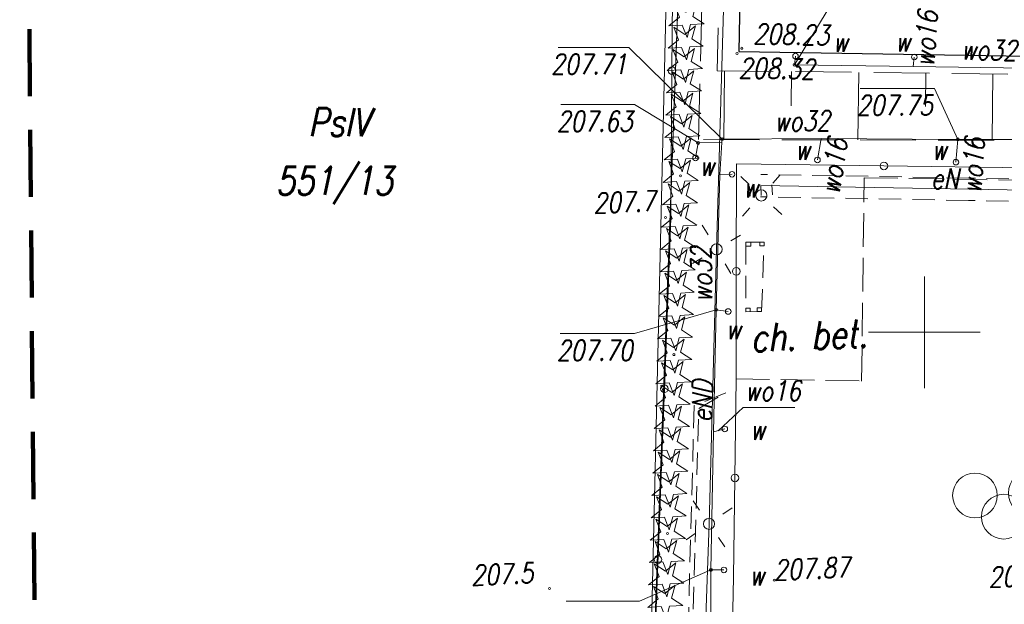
# Model space of a CAD drawing. Extents: x 6591072 to 6591270, y 5674713 to 5675005.
# Tile 3 of 36: x 6591110 to 6591154, y 5674788 to 5674814. Entities that reach past the tile are written whole.
import ezdxf
from ezdxf.enums import TextEntityAlignment as Align

# ---------------------------------------------------------------- set-up
doc = ezdxf.new("R2010")
doc.units = 0
for name, pattern in [('1', [0]), ('2', [1.5, 1, -0.5]), ('BGT', [0]), ('BPB', [1.5, 1, -0.5]), ('BUI', [0]), ('BUW', [1.5, 1, -0.5]), ('KOC', [2, 1.5, -0.5]), ('KOJ', [0]), ('KOU', [1.5, 1, -0.5]), ('UBE', [1.5, 1, -0.5]), ('UPE', [0]), ('UPW', [0]), ('UXE', [1.5, 1, -0.5]), ('UXT', [1.5, 1, -0.5]), ('WSD', [3.5, 2.5, -1]), ('WSQ', [3.5, 2.5, -1])]:
    doc.linetypes.add(name, pattern=pattern)
doc.layers.get('0').update_dxf_attribs({"color": 250, "linetype": 'CONTINUOUS', "lineweight": 100})
for name, color, linetype, lineweight in [('Dzialki', 7, '1', 18), ('EBUPP_L_4', 250, 'BUI', 18), ('EBUPP_L_6', 250, 'BUW', 18), ('ENERGETYKA_L_0', 1, 'UXE', 18), ('Kontury', 90, '1', 18), ('Numery_dzialek', 7, 'CONTINUOUS', 18), ('Numery_konturow', 90, 'CONTINUOUS', 13), ('SDROK_T_1', 7, 'CONTINUOUS', 18), ('SDRPK_L_0', 7, 'KOJ', 25), ('SDRPK_L_2', 7, 'KOC', 18), ('SZOPO_L_0', 7, 'BGT', 18), ('SZZPZ_T_0', 7, 'CONTINUOUS', 18), ('SZZTS_T_1', 7, 'CONTINUOUS', 18), ('TELEFONY_L_0', 30, 'UXT', 18), ('UEEOA_T_9', 1, 'CONTINUOUS', 18), ('UEEOO_T_0', 1, 'CONTINUOUS', 18), ('UEEPB_L_0', 1, 'UBE', 18), ('UEEPON_L_0', 1, 'UPE', 18), ('UWWOA_T_2', 5, 'CONTINUOUS', 18), ('UWWOA_T_7', 5, 'CONTINUOUS', 18), ('UWWOC_T_0', 5, 'CONTINUOUS', 18), ('UWWOO_T_0', 5, 'CONTINUOUS', 18), ('UWWPM_L_0', 5, 'UPW', 18), ('WUKOS_T_1', 7, 'CONTINUOUS', 18), ('WUKPS_L_2', 7, '1', 18), ('WWRPP_T_0', 13, 'CONTINUOUS', 18), ('ZAKRES', 250, '2', 100)]:
    doc.layers.add(name, color=color, linetype=linetype, lineweight=lineweight)
doc.layers.add('PARSI', color=7, linetype='CONTINUOUS', lineweight=20, true_color=0x0a0909)
doc.styles.add('K1_ACAD', font='romans.shx', dxfattribs={"width": 0.8, "oblique": 12})
doc.linetypes.add('BGS', pattern='A,3.75,[45,msgB.shx,S=0.625,R=0,X=0,Y=0],3.75', length=7.5)

# ---------------------------------------------------------------- blocks, each defined once
blk = doc.blocks.new('other_WSU')
at = {"linetype": 'Continuous'}
blk.add_circle((0, 0), 0.045, dxfattribs=at)
blk = doc.blocks.new('other_WSP')
at = {"linetype": 'Continuous'}
blk.add_circle((0, 0), 0.045, dxfattribs=at)
blk = doc.blocks.new('other_LAT')
at = {"linetype": 'Continuous'}
for p, q in [((0, 0.75), (0, 1.25)), ((-1.25, 0), (-0.75, 0)), ((0.75, 0), (1.25, 0)), ((0, -0.75), (0, -1.25))]:
    blk.add_line(p, q, dxfattribs=at)
blk = doc.blocks.new('other_SLS')
at = {"linetype": 'Continuous'}
blk.add_circle((0, 0), 0.25, dxfattribs=at)
blk = doc.blocks.new('ARM')
at = {"linetype": 'Continuous'}
blk.add_circle((0, 0), 0.125, dxfattribs=at)
blk = doc.blocks.new('other_UGW')
at = {"linetype": 'Continuous'}
blk.add_circle((0, 0), 0.0625, dxfattribs=at)
blk = doc.blocks.new('other_DIN')
at = {"linetype": 'Continuous'}
for p, q in [((-0.3012, 0.09375), (-0.4937, 0.6621)), ((-0.4937, 0.6621), (-0.0039, 0.31545)), ((-0.0039, 0.31545), (0.4771, 0.67415)), ((0.4771, 0.67415), (0.2988, 0.1012)), ((-0.78225, -0.26495), (-0.3012, 0.09375)), ((0.2988, 0.1012), (0.7886, -0.24545)), ((-0.18225, -0.2575), (-0.78225, -0.26495)), ((0.01025, -0.82585), (-0.18225, -0.2575)), ((0.1886, -0.2529), (0.01025, -0.82585)), ((0.7886, -0.24545), (0.1886, -0.2529))]:
    blk.add_line(p, q, dxfattribs=at)
blk = doc.blocks.new('other_DIG')
at = {"linetype": 'Continuous'}
for p, q in [((-0.3012, 0.09375), (-0.4937, 0.6621)), ((-0.4937, 0.6621), (-0.0039, 0.31545)), ((-0.0039, 0.31545), (0.4771, 0.67415)), ((0.4771, 0.67415), (0.2988, 0.1012)), ((-0.78225, -0.26495), (-0.3012, 0.09375)), ((0.2988, 0.1012), (0.7886, -0.24545)), ((-0.18225, -0.2575), (-0.78225, -0.26495)), ((0.01025, -0.82585), (-0.18225, -0.2575)), ((0.1886, -0.2529), (0.01025, -0.82585)), ((0.7886, -0.24545), (0.1886, -0.2529))]:
    blk.add_line(p, q, dxfattribs=at)
blk.add_circle((0, 0), 0.045, dxfattribs=at)
blk = doc.blocks.new('other_PLS')
at = {"linetype": 'Continuous'}
for centre in [(-2.5, 0.646), (0, 0.646), (2.5, 0.646), (-1.25, -0.354), (1.25, -0.354)]:
    blk.add_circle(centre, 1, dxfattribs=at)
blk = doc.blocks.new('mzsk01')
at = {"layer": 'PARSI'}
for p, q in [((0, -5), (0, 5)), ((5, 0), (-5, 0))]:
    blk.add_line(p, q, dxfattribs=at)

msp = doc.modelspace()

# ---------------------------------------------------------------- linework, layer by layer
at = {"layer": 'Dzialki'}
for p in [(6591139.59, 5674831.32), (6591138.84, 5674831.3)]:
    msp.add_line(p, (6591137.53, 5674775.33), dxfattribs=at)
at = {"layer": 'EBUPP_L_4', "linetype": 'BUI'}
for p, q in [((6591142.242, 5674804.023), (6591142.017, 5674804.022)), ((6591142.017, 5674804.022), (6591142.018, 5674803.85)), ((6591142.018, 5674803.85), (6591142.243, 5674803.851)), ((6591142.243, 5674803.851), (6591142.242, 5674804.023)), ((6591142.638, 5674804.025), (6591142.838, 5674804.026)), ((6591142.639, 5674803.868), (6591142.638, 5674804.025)), ((6591142.839, 5674803.869), (6591142.639, 5674803.868)), ((6591142.838, 5674804.026), (6591142.839, 5674803.869)), ((6591142.015, 5674801.079), (6591142.212, 5674801.081)), ((6591142.017, 5674800.919), (6591142.015, 5674801.079)), ((6591142.212, 5674801.081), (6591142.214, 5674800.922)), ((6591142.715, 5674801.096), (6591142.522, 5674801.094)), ((6591142.522, 5674801.094), (6591142.524, 5674800.926)), ((6591142.717, 5674800.928), (6591142.715, 5674801.096)), ((6591142.214, 5674800.922), (6591142.017, 5674800.919)), ((6591142.524, 5674800.926), (6591142.717, 5674800.928))]:
    msp.add_line(p, q, dxfattribs=at)
at = {"layer": 'EBUPP_L_6', "linetype": 'BUW'}
for p, q in [((6591142.838, 5674804.026), (6591142.017, 5674804.022)), ((6591142.017, 5674804.022), (6591142.017, 5674800.919)), ((6591142.717, 5674800.928), (6591142.838, 5674804.026)), ((6591142.017, 5674800.919), (6591142.717, 5674800.928))]:
    msp.add_line(p, q, dxfattribs=at)
at = {"layer": 'ENERGETYKA_L_0', "linetype": 'UXE'}
for p, q in [((6591141.118, 5674797.288), (6591139.711, 5674796.719)), ((6591139.711, 5674796.719), (6591138.925, 5674767.938)), ((6591139.711, 5674796.719), (6591138.925, 5674767.938))]:
    msp.add_line(p, q, dxfattribs=at)
at = {"layer": 'Kontury'}
msp.add_line((6591139.59, 5674831.32), (6591136.27, 5674740.94), dxfattribs=at)
at = {"layer": 'Kontury', "linetype": 'KOU'}
msp.add_line((6591139.59, 5674831.32), (6591136.651, 5674751.311), dxfattribs=at)
at = {"layer": 'SDRPK_L_0', "linetype": 'KOJ'}
for p, q in [((6591141.794, 5674817.576), (6591141.705, 5674812.552)), ((6591141.705, 5674812.552), (6591173.788, 5674812.008))]:
    msp.add_line(p, q, dxfattribs=at)
at = {"layer": 'SDRPK_L_2', "linetype": 'KOC'}
for p, q in [((6591147.192, 5674797.822), (6591147.311, 5674806.906)), ((6591147.311, 5674806.906), (6591165.841, 5674806.61)), ((6591141.582, 5674797.918), (6591147.192, 5674797.822))]:
    msp.add_line(p, q, dxfattribs=at)
at = {"layer": 'SZOPO_L_0', "linetype": 'BGT'}
for p, q in [((6591138.715, 5674811.694), (6591138.762, 5674818.285)), ((6591138.669, 5674805.103), (6591138.715, 5674811.694)), ((6591141.591, 5674802.723), (6591141.6, 5674807.528)), ((6591141.6, 5674807.528), (6591148.193, 5674807.434)), ((6591148.193, 5674807.434), (6591154.785, 5674807.339)), ((6591138.378, 5674797.476), (6591138.669, 5674805.103)), ((6591141.582, 5674797.918), (6591141.591, 5674802.723)), ((6591141.528, 5674793.491), (6591141.582, 5674797.918)), ((6591138.087, 5674789.848), (6591138.378, 5674797.476)), ((6591141.473, 5674789.065), (6591141.528, 5674793.491)), ((6591137.796, 5674782.22), (6591138.087, 5674789.848)), ((6591141.368, 5674784.526), (6591141.473, 5674789.065))]:
    msp.add_line(p, q, dxfattribs=at)
at = {"layer": 'SZOPO_L_0', "linetype": 'BGS'}
msp.add_line((6591137.214, 5674766.965), (6591138.669, 5674805.103), dxfattribs=at)
at = {"layer": 'SZOPO_L_0', "linetype": 'BGT'}
for centre in [(6591138.715, 5674811.694), (6591148.193, 5674807.434), (6591141.591, 5674802.723), (6591138.378, 5674797.476), (6591141.528, 5674793.491), (6591138.087, 5674789.848)]:
    msp.add_circle(centre, 0.17, dxfattribs=at)
at = {"layer": 'TELEFONY_L_0', "linetype": 'UXT'}
for p, q in [((6591139.916, 5674796.597), (6591141.118, 5674797.288)), ((6591139.127, 5674768.136), (6591139.916, 5674796.597)), ((6591139.127, 5674768.136), (6591139.916, 5674796.597))]:
    msp.add_line(p, q, dxfattribs=at)
at = {"layer": 'UEEPB_L_0', "linetype": 'UBE'}
for p, q in [((6591151.986, 5674806.891), (6591142.691, 5674807.052)), ((6591161.282, 5674806.729), (6591151.986, 5674806.891)), ((6591142.183, 5674806.52), (6591142.211, 5674806.081)), ((6591143.181, 5674806.585), (6591143.209, 5674806.145)), ((6591151.969, 5674805.891), (6591142.673, 5674806.053)), ((6591161.264, 5674805.729), (6591151.969, 5674805.891))]:
    msp.add_line(p, q, dxfattribs=at)
at = {"layer": 'UEEPON_L_0', "linetype": 'UPE'}
for p, q in [((6591141.442, 5674829.213), (6591140.709, 5674803.707)), ((6591142.71, 5674806.113), (6591142.682, 5674806.552)), ((6591142.682, 5674806.552), (6591170.569, 5674806.068)), ((6591140.709, 5674803.707), (6591140.372, 5674791.441)), ((6591140.372, 5674791.441), (6591139.954, 5674778.741))]:
    msp.add_line(p, q, dxfattribs=at)
at = {"layer": 'UWWOC_T_0', "linetype": 'Continuous'}
for p, q in [((6591144.19, 5674811.95), (6591146.423, 5674815.648)), ((6591133.622, 5674812.731), (6591136.782, 5674812.731)), ((6591140.96, 5674808.63), (6591136.782, 5674812.731)), ((6591147.128, 5674810.897), (6591150.45, 5674810.897)), ((6591151.5, 5674808.62), (6591150.45, 5674810.897)), ((6591133.744, 5674810.179), (6591137.034, 5674810.179)), ((6591139.88, 5674808.46), (6591137.034, 5674810.179)), ((6591140.69, 5674801), (6591137.036, 5674799.941)), ((6591133.714, 5674799.941), (6591137.036, 5674799.941)), ((6591140.46, 5674789.38), (6591137.269, 5674787.979)), ((6591133.979, 5674787.979), (6591137.269, 5674787.979))]:
    msp.add_line(p, q, dxfattribs=at)
at = {"layer": 'UWWOO_T_0', "linetype": 'Continuous'}
for p, q in [((6591140.774, 5674795.603), (6591141.894, 5674796.638)), ((6591141.894, 5674796.638), (6591144.207, 5674796.638))]:
    msp.add_line(p, q, dxfattribs=at)
at = {"layer": 'UWWPM_L_0', "linetype": 'UPW'}
for p, q in [((6591144.19, 5674811.95), (6591144.24, 5674812.34)), ((6591149.5, 5674811.87), (6591149.55, 5674812.3)), ((6591149.5, 5674811.87), (6591144.19, 5674811.95)), ((6591155.68, 5674811.78), (6591149.5, 5674811.87)), ((6591140.95, 5674808.48), (6591140.96, 5674808.63)), ((6591140.96, 5674808.63), (6591145.39, 5674808.66)), ((6591145.39, 5674808.66), (6591145.22, 5674807.7)), ((6591145.39, 5674808.66), (6591151.5, 5674808.62)), ((6591151.5, 5674808.62), (6591151.41, 5674807.6)), ((6591151.5, 5674808.62), (6591157.65, 5674808.62)), ((6591139.88, 5674808.46), (6591139.77, 5674807.79)), ((6591140.95, 5674808.48), (6591139.88, 5674808.46)), ((6591140.86, 5674807.05), (6591140.95, 5674808.48)), ((6591140.69, 5674801), (6591140.86, 5674807.05)), ((6591140.86, 5674807.05), (6591141.4, 5674807.06)), ((6591140.57, 5674795.55), (6591140.69, 5674801)), ((6591140.69, 5674801), (6591141.23, 5674800.93)), ((6591140.46, 5674789.38), (6591140.57, 5674795.55)), ((6591140.57, 5674795.55), (6591141.08, 5674795.68)), ((6591140.44, 5674783.28), (6591140.46, 5674789.38)), ((6591140.46, 5674789.38), (6591141.04, 5674789.38))]:
    msp.add_line(p, q, dxfattribs=at)
at = {"layer": 'WUKPS_L_2', "linetype": 'WSD'}
for p, q in [((6591139.903, 5674808.608), (6591140.212, 5674820.573)), ((6591160.124, 5674808.573), (6591139.903, 5674808.608))]:
    msp.add_line(p, q, dxfattribs=at)
at = {"layer": 'WUKPS_L_2', "linetype": 'WSQ'}
for p, q in [((6591140.962, 5674820.594), (6591140.735, 5674811.686)), ((6591140.735, 5674811.686), (6591162.276, 5674811.436))]:
    msp.add_line(p, q, dxfattribs=at)
at = {"layer": 'WUKPS_L_2', "linetype": '1'}
for p, q in [((6591141.063, 5674811.682), (6591141.028, 5674808.606)), ((6591144.063, 5674811.648), (6591144.046, 5674810.124)), ((6591147.063, 5674811.613), (6591147.029, 5674808.596)), ((6591150.063, 5674811.578), (6591150.046, 5674810.084)), ((6591153.063, 5674811.543), (6591153.029, 5674808.586))]:
    msp.add_line(p, q, dxfattribs=at)
at = {"layer": 'ZAKRES', "linetype": 'BPB', "ltscale": 3}
msp.add_lwpolyline([(6591165.185, 5674987.457), (6591158.691, 5674859.807), (6591109.553, 5674863.045), (6591110.755, 5674725.53), (6591237.72, 5674719.424), (6591252.958, 5674983.187)], close=True, dxfattribs=at)

# ---------------------------------------------------------------- block references
at = {"layer": 'PARSI', "color": 253, "xscale": 0.5, "yscale": 0.5, "zscale": 0.5}
msp.add_blockref('mzsk01', (6591150, 5674800), dxfattribs=at)
at = {"layer": 'SZZPZ_T_0'}
for name, p, rotation in [('other_DIN', (6591139.35, 5674813.992), 2.395856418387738), ('other_DIN', (6591139.314, 5674812.993), 2.395829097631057), ('other_DIN', (6591139.277, 5674811.993), 2.395801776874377), ('other_DIN', (6591139.241, 5674810.994), 2.395774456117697), ('other_DIN', (6591139.205, 5674809.995), 2.395747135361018), ('other_DIN', (6591139.168, 5674808.995), 2.395719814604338), ('other_DIN', (6591139.132, 5674807.996), 2.395692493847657), ('other_DIG', (6591139.096, 5674806.996), 2.395665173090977), ('other_DIN', (6591139.096, 5674806.996), 2.395665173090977), ('other_DIN', (6591139.06, 5674805.997), 2.395637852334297), ('other_DIN', (6591139.023, 5674804.997), 2.395610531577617), ('other_DIN', (6591138.987, 5674803.998), 2.395555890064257), ('other_DIN', (6591138.951, 5674802.999), 2.395528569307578), ('other_DIN', (6591138.915, 5674801.999), 2.395501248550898), ('other_DIN', (6591138.878, 5674801), 2.395446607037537), ('other_DIN', (6591138.842, 5674800), 2.395419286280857), ('other_DIG', (6591138.806, 5674799.001), 2.395391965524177), ('other_DIN', (6591138.806, 5674799.001), 2.395391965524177), ('other_DIN', (6591138.769, 5674798.001), 2.395337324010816), ('other_DIN', (6591138.733, 5674797.002), 2.395310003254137), ('other_DIN', (6591138.697, 5674796.002), 2.395255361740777), ('other_DIN', (6591138.661, 5674795.003), 2.395228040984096), ('other_DIN', (6591138.624, 5674794.004), 2.395173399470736), ('other_DIN', (6591138.588, 5674793.004), 2.395118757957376), ('other_DIN', (6591138.552, 5674792.005), 2.395091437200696), ('other_DIG', (6591138.516, 5674791.005), 2.395036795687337), ('other_DIN', (6591138.516, 5674791.005), 2.395036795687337), ('other_DIN', (6591138.479, 5674790.006), 2.394982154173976), ('other_DIN', (6591138.443, 5674789.006), 2.394954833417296), ('other_DIN', (6591138.407, 5674788.007), 2.394900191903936)]:
    msp.add_blockref(name, p, dxfattribs=dict(at, rotation=rotation))
at = {"layer": 'SZZPZ_T_0', "color": 253}
for name, p, rotation in [('other_DIN', (6591139.35, 5674813.992), 2.395856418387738), ('other_DIN', (6591139.314, 5674812.993), 2.395829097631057), ('other_DIN', (6591139.277, 5674811.993), 2.395801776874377), ('other_DIN', (6591139.241, 5674810.994), 2.395774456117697), ('other_DIN', (6591139.205, 5674809.995), 2.395747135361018), ('other_DIN', (6591139.168, 5674808.995), 2.395719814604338), ('other_DIN', (6591139.132, 5674807.996), 2.395692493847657), ('other_DIG', (6591139.096, 5674806.996), 2.395665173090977), ('other_DIN', (6591139.096, 5674806.996), 2.395665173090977), ('other_DIN', (6591139.06, 5674805.997), 2.395637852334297), ('other_DIN', (6591139.023, 5674804.997), 2.395610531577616), ('other_DIN', (6591138.987, 5674803.998), 2.395555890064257), ('other_DIN', (6591138.951, 5674802.999), 2.395528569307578), ('other_DIN', (6591138.915, 5674801.999), 2.395501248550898), ('other_DIN', (6591138.878, 5674801), 2.395446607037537), ('other_DIN', (6591138.842, 5674800), 2.395419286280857), ('other_DIG', (6591138.806, 5674799.001), 2.395391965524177), ('other_DIN', (6591138.806, 5674799.001), 2.395391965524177), ('other_DIN', (6591138.769, 5674798.001), 2.395337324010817), ('other_DIN', (6591138.733, 5674797.002), 2.395310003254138), ('other_DIN', (6591138.697, 5674796.002), 2.395255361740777), ('other_DIN', (6591138.661, 5674795.003), 2.395228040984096), ('other_DIN', (6591138.624, 5674794.004), 2.395173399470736), ('other_DIN', (6591138.588, 5674793.004), 2.395118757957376), ('other_DIN', (6591138.552, 5674792.005), 2.395091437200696), ('other_DIG', (6591138.516, 5674791.005), 2.395036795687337), ('other_DIN', (6591138.516, 5674791.005), 2.395036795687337), ('other_DIN', (6591138.479, 5674790.006), 2.394982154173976), ('other_DIN', (6591138.443, 5674789.006), 2.394954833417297), ('other_DIN', (6591138.407, 5674788.007), 2.394900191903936)]:
    msp.add_blockref(name, p, dxfattribs=dict(at, rotation=rotation))
at = {"layer": 'SZZTS_T_1', "rotation": 2.394982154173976}
msp.add_blockref('other_PLS', (6591154.786, 5674792.167), dxfattribs=at)
at = {"layer": 'SZZTS_T_1', "color": 253, "rotation": 2.394982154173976}
msp.add_blockref('other_PLS', (6591154.786, 5674792.167), dxfattribs=at)
at = {"layer": 'UEEOA_T_9'}
for name, p, rotation in [('other_LAT', (6591142.71, 5674806.113), 317.3385359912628), ('other_SLS', (6591142.71, 5674806.113), 2.395610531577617), ('other_LAT', (6591140.709, 5674803.707), 300.6637902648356), ('other_SLS', (6591140.709, 5674803.707), 2.395555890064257), ('other_LAT', (6591140.372, 5674791.441), 304.6647170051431), ('other_SLS', (6591140.372, 5674791.441), 2.395036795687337)]:
    msp.add_blockref(name, p, dxfattribs=dict(at, rotation=rotation))
at = {"layer": 'UEEOA_T_9', "color": 253}
for name, p, rotation in [('other_LAT', (6591142.71, 5674806.113), 317.3385359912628), ('other_SLS', (6591142.71, 5674806.113), 2.395610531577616), ('other_LAT', (6591140.709, 5674803.707), 300.6637902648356), ('other_SLS', (6591140.709, 5674803.707), 2.395555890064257), ('other_LAT', (6591140.372, 5674791.441), 304.6647170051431), ('other_SLS', (6591140.372, 5674791.441), 2.395036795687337)]:
    msp.add_blockref(name, p, dxfattribs=dict(at, rotation=rotation))
at = {"layer": 'UWWOA_T_7'}
for p in [(6591144.24, 5674812.34), (6591149.55, 5674812.3), (6591139.77, 5674807.79), (6591145.22, 5674807.7), (6591151.41, 5674807.6), (6591141.4, 5674807.06), (6591141.23, 5674800.93), (6591141.08, 5674795.68), (6591141.04, 5674789.38)]:
    msp.add_blockref('ARM', p, dxfattribs=at)
at = {"layer": 'UWWOA_T_7', "color": 253}
for p in [(6591144.24, 5674812.34), (6591149.55, 5674812.3), (6591139.77, 5674807.79), (6591145.22, 5674807.7), (6591151.41, 5674807.6), (6591141.4, 5674807.06), (6591141.23, 5674800.93), (6591141.08, 5674795.68), (6591141.04, 5674789.38)]:
    msp.add_blockref('ARM', p, dxfattribs=at)
at = {"layer": 'UWWOC_T_0'}
for p in [(6591144.19, 5674811.95), (6591139.88, 5674808.46), (6591140.96, 5674808.63), (6591151.5, 5674808.62), (6591140.69, 5674801), (6591140.46, 5674789.38)]:
    msp.add_blockref('other_UGW', p, dxfattribs=at)
at = {"layer": 'UWWOC_T_0', "color": 253}
for p in [(6591144.19, 5674811.95), (6591139.88, 5674808.46), (6591140.96, 5674808.63), (6591151.5, 5674808.62), (6591140.69, 5674801), (6591140.46, 5674789.38)]:
    msp.add_blockref('other_UGW', p, dxfattribs=at)
at = {"layer": 'WUKOS_T_1'}
for name, p, rotation in [('other_WSU', (6591141.623, 5674812.462), 2.395829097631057), ('other_WSU', (6591141.842, 5674812.689), 2.395829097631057), ('other_WSP', (6591143.291, 5674788.921), 2.394872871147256)]:
    msp.add_blockref(name, p, dxfattribs=dict(at, rotation=rotation))
at = {"layer": 'WUKOS_T_1', "color": 253}
for name, p, rotation in [('other_WSU', (6591141.623, 5674812.462), 2.395829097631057), ('other_WSU', (6591141.842, 5674812.689), 2.395829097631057), ('other_WSP', (6591143.291, 5674788.921), 2.394872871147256)]:
    msp.add_blockref(name, p, dxfattribs=dict(at, rotation=rotation))
at = {"layer": 'WWRPP_T_0'}
for p, rotation in [((6591138.421, 5674805.129), 2.395610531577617), ((6591133.237, 5674788.55), 2.395009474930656)]:
    msp.add_blockref('other_WSP', p, dxfattribs=dict(at, rotation=rotation))
at = {"layer": 'WWRPP_T_0', "color": 253}
for p, rotation in [((6591138.421, 5674805.129), 2.395610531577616), ((6591133.237, 5674788.55), 2.395009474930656)]:
    msp.add_blockref('other_WSP', p, dxfattribs=dict(at, rotation=rotation))

# ---------------------------------------------------------------- texts
at = {"layer": 'Numery_dzialek', "style": 'K1_ACAD', "oblique": 12, "width": 0.8}
msp.add_text('551/13', height=1.25, dxfattribs=at).set_placement((6591121.008, 5674807.393), align=Align.TOP_LEFT)
at = {"layer": 'Numery_konturow', "style": 'K1_ACAD', "oblique": 12, "width": 0.8}
msp.add_text('PsIV', height=1.25, dxfattribs=at).set_placement((6591122.457, 5674810.015), align=Align.TOP_LEFT)
at = {"layer": 'SDROK_T_1', "style": 'K1_ACAD', "oblique": 12, "width": 0.8}
msp.add_text('ch. bet.', height=1.25, rotation=2.3954, dxfattribs=at).set_placement((6591144.841, 5674799.854), align=Align.MIDDLE)
at = {"layer": 'UEEOO_T_0', "style": 'K1_ACAD', "oblique": 12, "width": 0.8}
for s, rotation, p in [('eN', 359.8787, (6591150.293, 5674806.416)), ('eND', 88.3545, (6591140.486, 5674795.975))]:
    msp.add_text(s, height=0.9, rotation=rotation, dxfattribs=at).set_placement(p)
at = {"layer": 'UWWOA_T_2', "style": 'K1_ACAD', "oblique": 12, "width": 0.8}
for p in [(6591146.586, 5674812.527), (6591149.372, 5674812.549), (6591144.891, 5674807.71), (6591151, 5674807.713), (6591140.616, 5674806.993), (6591142.576, 5674806.021), (6591141.798, 5674799.686), (6591142.883, 5674795.198), (6591142.851, 5674788.692)]:
    msp.add_text('w', height=0.9, dxfattribs=at).set_placement(p, align=Align.RIGHT)
at = {"layer": 'UWWOC_T_0', "style": 'K1_ACAD', "oblique": 12, "width": 0.8}
msp.add_text('207.71', height=0.9, dxfattribs=at).set_placement((6591136.701, 5674811.531), align=Align.RIGHT)
for s, p in [('207.75', (6591150.37, 5674810.597)), ('207.63', (6591136.953, 5674809.879)), ('207.70', (6591136.956, 5674799.641))]:
    msp.add_text(s, height=0.9, dxfattribs=at).set_placement(p, align=Align.TOP_RIGHT)
at = {"layer": 'UWWOO_T_0', "style": 'K1_ACAD', "oblique": 12, "width": 0.8}
for s, rotation, p in [('wo16', 85.9504, (6591150.43, 5674811.844)), ('wo32', 358.7078, (6591151.629, 5674812.191)), ('wo32', 0.7073, (6591143.29, 5674808.976)), ('wo16', 81.2538, (6591146.195, 5674806.126)), ('wo16', 85.9504, (6591152.531, 5674806.173)), ('wo32', 91.4613, (6591140.514, 5674801.356))]:
    msp.add_text(s, height=0.9, rotation=rotation, dxfattribs=at).set_placement(p)
msp.add_text('wo16', height=0.9, dxfattribs=at).set_placement((6591141.975, 5674796.938))
at = {"layer": 'WUKOS_T_1', "style": 'K1_ACAD', "oblique": 12, "width": 0.8}
for s, rotation, p in [('208.23', 359.0009, (6591142.348, 5674812.887)), ('208.32', 359.0009, (6591141.694, 5674811.361)), ('207.87', 2.3949, (6591143.291, 5674788.921))]:
    msp.add_text(s, height=0.9, rotation=rotation, dxfattribs=at).set_placement(p)
msp.add_text('207.90', height=0.9, rotation=2.3948, dxfattribs=at).set_placement((6591156.27, 5674788.743), align=Align.RIGHT)
at = {"layer": 'WWRPP_T_0', "style": 'K1_ACAD', "oblique": 12, "width": 0.8}
for s, rotation, p in [('207.7', 2.3956, (6591135.214, 5674805.314)), ('207.5', 2.3951, (6591129.756, 5674788.689))]:
    msp.add_text(s, height=0.9, rotation=rotation, dxfattribs=at).set_placement(p)

doc.saveas('drawing.dxf')
